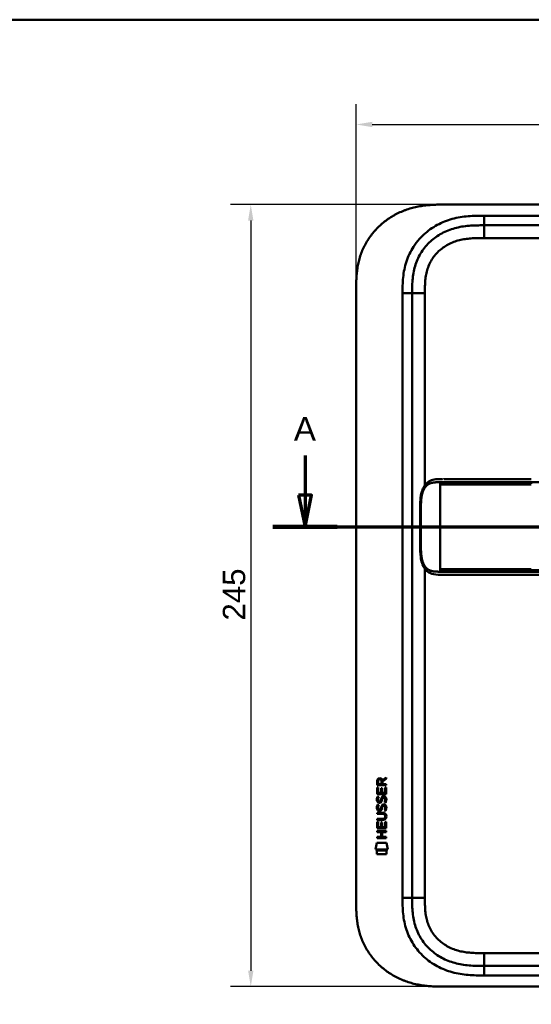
# Model space of a CAD drawing. Header units: millimetres. Extents: x 20 to 833, y 20 to 574.
# Tile 7 of 9: x 427 to 587, y 266 to 574. Entities that reach past the tile are written whole.
import ezdxf

# ---------------------------------------------------------------- set-up
doc = ezdxf.new("R2010")
doc.units = ezdxf.units.MM
doc.header["$LTSCALE"] = 2
for name, color, linetype, lineweight in [('Bemaßungen(DIN)', 7, 'Continuous', 25), ('Schnittansichtslinien(DIN)', 7, 'Continuous', 70), ('Sichtbare Kanten(DIN)', 7, 'Continuous', 50), ('Sichtbare tangentiale Kanten(DIN)', 7, 'Continuous', 50), ('Skizziergeometrie(DIN)', 7, 'Continuous', 50)]:
    doc.layers.add(name, color=color, linetype=linetype, lineweight=lineweight)
doc.styles.add('Aktuell-DINGroßer Text', font='arial.ttf')
doc.styles.add('STANDARD-DIN~0', font='arial.ttf')
doc.dimstyles.new('CAD-LAN', dxfattribs={"dimscale": 2, "dimtxt": 3.5, "dimasz": 2.5, "dimexe": 3.175, "dimexo": 0, "dimgap": 0.8, "dimtad": 1, "dimrnd": 1e-08, "dimtxsty": 'STANDARD-DIN~0', "dimcen": 0.09, "dimdle": 10, "dimclrd": 250, "dimclre": 250, "dimclrt": 250, "dimadec": 0, "dimazin": 2, "dimtfac": 1, "dimtmove": 0, "dimatfit": 3, "dimfxl": 1, "dimtolj": 1, "dimtzin": 0, "dimlwd": 25, "dimlwe": 25, "dimarcsym": 0})

# ---------------------------------------------------------------- blocks, each defined once
blk = doc.blocks.new('Ränder Standardrahmen')
at = {"layer": 'Skizziergeometrie(DIN)', "flags": 128}
blk.add_lwpolyline([(10, 10), (10, 287), (410, 287), (410, 10), (10, 10)], dxfattribs=at)
blk = doc.blocks.new('*D22')
at = {"layer": 'Bemaßungen(DIN)', "color": 250, "linetype": 'Continuous', "lineweight": 25, "true_color": 0x3f3f3f, "transparency": 16777216}
for p, q in [((559.07, 516.08), (492.68, 516.08)), ((499.03, 511.08), (499.03, 276.08)), ((559.07, 271.08), (492.68, 271.08))]:
    blk.add_line(p, q, dxfattribs=at)
at = {"layer": 'Bemaßungen(DIN)', "color": 250, "linetype": 'Continuous', "true_color": 0x3f3f3f, "transparency": 16777216}
for points in [[(498.2, 511.08), (499.87, 511.08), (499.03, 516.08)], [(498.2, 276.08), (499.87, 276.08), (499.03, 271.08)]]:
    blk.add_solid(points, dxfattribs=at)
at = {"layer": 'Defpoints', "color": 0, "linetype": 'Continuous', "transparency": 16777216}
for p in [(559.07, 516.08), (499.03, 271.08), (559.07, 271.08)]:
    blk.add_point(p, dxfattribs=at)
at = {"layer": 'Bemaßungen(DIN)', "color": 250, "linetype": 'Continuous', "lineweight": 25, "true_color": 0x3f3f3f, "transparency": 16777216, "insert": (490.29, 385.76), "char_height": 7, "attachment_point": 1, "rotation": 90, "style": 'STANDARD-DIN~0'}
blk.add_mtext('\\A1;245', dxfattribs=at)
blk = doc.blocks.new('*D23')
at = {"layer": 'Bemaßungen(DIN)', "color": 250, "linetype": 'Continuous', "lineweight": 25, "true_color": 0x3f3f3f, "transparency": 16777216}
for p, q in [((532.03, 489.3), (532.03, 547.52)), ((746.03, 489.3), (746.03, 547.52)), ((537.03, 541.17), (741.03, 541.17))]:
    blk.add_line(p, q, dxfattribs=at)
at = {"layer": 'Bemaßungen(DIN)', "color": 250, "linetype": 'Continuous', "true_color": 0x3f3f3f, "transparency": 16777216}
for points in [[(537.03, 542.01), (537.03, 540.34), (532.03, 541.17)], [(741.03, 542.01), (741.03, 540.34), (746.03, 541.17)]]:
    blk.add_solid(points, dxfattribs=at)
at = {"layer": 'Defpoints', "color": 0, "linetype": 'Continuous', "transparency": 16777216}
for p in [(746.03, 541.17), (532.03, 489.3), (746.03, 489.3)]:
    blk.add_point(p, dxfattribs=at)
at = {"layer": 'Bemaßungen(DIN)', "color": 250, "linetype": 'Continuous', "lineweight": 25, "true_color": 0x3f3f3f, "transparency": 16777216, "insert": (631.25, 549.8), "char_height": 7, "attachment_point": 1, "style": 'STANDARD-DIN~0'}
blk.add_mtext('\\A1;214', dxfattribs=at)
blk = doc.blocks.new('2DTransSchnitt0')
at = {"layer": 'Schnittansichtslinien(DIN)', "linetype": 'Continuous'}
for p, q in [((258.01, 218.74), (258.01, 212.54)), ((383.28, 218.74), (383.28, 212.54)), ((257.01, 212.54), (258.01, 207.54)), ((259.01, 212.54), (257.01, 212.54)), ((258.01, 212.54), (258.01, 207.54)), ((258.01, 207.54), (259.01, 212.54)), ((382.28, 212.54), (383.28, 207.54)), ((384.28, 212.54), (382.28, 212.54)), ((383.28, 212.54), (383.28, 207.54)), ((383.28, 207.54), (384.28, 212.54)), ((252.98, 207.54), (388.31, 207.54))]:
    blk.add_line(p, q, dxfattribs=at)
at = {"layer": 'Schnittansichtslinien(DIN)', "linetype": 'Continuous', "lineweight": 140}
for p, q in [((252.98, 207.54), (263.04, 207.54)), ((378.25, 207.54), (388.31, 207.54))]:
    blk.add_line(p, q, dxfattribs=at)
at = {"layer": 'Schnittansichtslinien(DIN)', "linetype": 'Continuous', "flags": 128}
for points in [[(257.01, 212.54), (258.01, 207.54), (259.01, 212.54), (257.01, 212.54)], [(382.28, 212.54), (383.28, 207.54), (384.28, 212.54), (382.28, 212.54)]]:
    blk.add_lwpolyline(points, dxfattribs=at)
at = {"layer": 'Schnittansichtslinien(DIN)'}
for points in [[(257.01, 212.54), (258.01, 207.54), (259.01, 212.54), (257.01, 212.54)], [(382.28, 212.54), (383.28, 207.54), (384.28, 212.54), (382.28, 212.54)]]:
    blk.add_solid(points, dxfattribs=at)
at = {"layer": 'Schnittansichtslinien(DIN)', "char_height": 3.73, "attachment_point": 7, "style": 'Aktuell-DINGroßer Text'}
for insert in [(256.25, 221.04), (381.53, 221.04)]:
    blk.add_mtext('A', dxfattribs=dict(at, insert=insert))

msp = doc.modelspace()

# ---------------------------------------------------------------- linework, layer by layer
at = {"layer": 'Sichtbare Kanten(DIN)'}
for p, q in [((717.993, 516.082), (559.07, 516.082)), ((716.993, 509.582), (572.07, 509.582)), ((532.031, 297.867), (532.031, 489.298)), ((549.531, 488.298), (549.531, 298.867)), ((559.407, 430.086), (559.407, 430.086)), ((586.817, 400.086), (713.668, 400.086)), ((540.231, 335.785), (541.426, 336.575)), ((541.426, 336.575), (541.426, 336.141)), ((538.563, 331.426), (538.565, 333.43)), ((538.565, 333.43), (538.913, 333.43)), ((538.566, 334.156), (538.568, 335.469)), ((541.424, 334.154), (538.566, 334.156)), ((538.913, 333.43), (538.912, 331.802)), ((538.916, 335.425), (538.915, 334.537)), ((538.915, 334.537), (539.933, 334.536)), ((539.807, 331.802), (539.808, 333.249)), ((539.808, 333.249), (540.156, 333.248)), ((539.933, 334.536), (539.934, 335.425)), ((540.156, 333.248), (540.155, 331.801)), ((541.426, 336.141), (540.283, 335.386)), ((540.283, 335.386), (540.283, 334.536)), ((540.283, 334.536), (541.424, 334.535)), ((541.074, 331.801), (541.075, 333.448)), ((541.075, 333.448), (541.424, 333.447)), ((541.424, 333.447), (541.422, 331.423)), ((541.424, 334.535), (541.424, 334.154)), ((541.422, 331.423), (538.563, 331.426)), ((538.735, 330.652), (539.074, 330.551)), ((538.912, 331.802), (539.807, 331.802)), ((540.155, 331.801), (541.074, 331.801)), ((540.664, 330.349), (540.652, 330.349)), ((538.733, 328.105), (539.072, 328.005)), ((538.932, 329.32), (538.939, 329.303)), ((539.615, 329.222), (539.626, 329.239)), ((540.662, 327.802), (540.65, 327.802)), ((538.558, 325.198), (538.559, 325.575)), ((540.228, 325.197), (538.558, 325.198)), ((538.559, 325.575), (540.204, 325.574)), ((538.93, 326.774), (538.937, 326.756)), ((539.613, 326.676), (539.624, 326.693)), ((541.108, 324.412), (541.108, 324.421)), ((538.555, 320.688), (538.556, 322.692)), ((538.556, 322.692), (538.905, 322.692)), ((538.557, 323.263), (538.557, 323.64)), ((538.557, 323.64), (540.227, 323.639)), ((540.203, 323.262), (538.557, 323.263)), ((538.905, 322.692), (538.904, 321.065)), ((538.904, 321.065), (539.798, 321.064)), ((539.798, 321.064), (539.799, 322.511)), ((539.799, 322.511), (540.148, 322.511)), ((540.148, 322.511), (540.147, 321.064)), ((540.147, 321.064), (541.065, 321.063)), ((541.065, 321.063), (541.067, 322.71)), ((541.067, 322.71), (541.415, 322.71)), ((541.415, 322.71), (541.413, 320.686)), ((538.551, 317.583), (538.551, 317.96)), ((538.551, 317.96), (539.794, 317.959)), ((538.553, 319.895), (541.411, 319.892)), ((538.553, 319.517), (538.553, 319.895)), ((539.796, 319.516), (538.553, 319.517)), ((541.413, 320.686), (538.555, 320.688)), ((539.794, 317.959), (539.796, 319.516)), ((540.152, 319.516), (540.151, 317.959)), ((540.151, 317.959), (541.41, 317.958)), ((541.411, 319.515), (540.152, 319.516)), ((541.41, 317.958), (541.41, 317.58)), ((541.411, 319.892), (541.411, 319.515)), ((538.02, 314.006), (538.479, 316.138)), ((538.479, 316.138), (541.485, 316.136)), ((541.41, 317.58), (538.551, 317.583)), ((541.485, 316.136), (541.935, 314.003)), ((541.935, 314.003), (538.02, 314.006)), ((538.478, 312.578), (538.479, 313.72)), ((541.475, 312.575), (538.478, 312.578)), ((538.479, 313.72), (541.476, 313.717)), ((541.476, 313.717), (541.475, 312.575)), ((572.07, 277.582), (716.993, 277.582)), ((559.07, 271.082), (717.993, 271.082))]:
    msp.add_line(p, q, dxfattribs=at)
for centre, major_axis, ratio, start_param, end_param in [((538.702, 334.572), (1.242, 1.64), 0.5994938, 5.878165, 6.7089725), ((540.095, 334.653), (-0.976, 1.274), 0.5180415, 5.9043613, 6.8771057), ((540.004, 328.662), (0.839, 1.642), 0.4591024, 5.9761877, 6.4975755), ((540.198, 332.431), (1.103, 3.296), 0.2312948, 2.8124619, 2.8734213), ((539.677, 330.114), (0.574, 1.004), 0.5438409, 2.7534304, 3.2137241), ((539.557, 329.247), (0.098, 0.139), 0.3641716, 4.4844927, 4.7925708), ((540.003, 326.117), (0.838, 1.64), 0.4594521, 5.9760112, 6.497704), ((540.281, 330.131), (1.192, 3.54), 0.2215161, 2.8263053, 2.8854462), ((539.683, 327.576), (0.583, 1.012), 0.541605, 2.7569093, 3.2147406), ((539.555, 326.7), (0.098, 0.139), 0.3641716, 4.4844927, 4.7925708), ((536.387, 327.944), (4.808, -4.323), 0.3742014, 5.888113, 6.6064523), ((536.383, 320.9), (4.814, 4.313), 0.3742661, 5.9599282, 6.6783921), ((517.675, 344.249), (23.266, -20.361), 0.1371339, 6.127502, 6.402435)]:
    msp.add_ellipse(centre, major_axis=major_axis, ratio=ratio, start_param=start_param, end_param=end_param, dxfattribs=at)
for points, degree, knots in [([(559.07, 516.082), (558.485, 516.08), (557.306, 516.067), (555.817, 516.003), (554.319, 515.888), (553.116, 515.75), (551.612, 515.508), (550.411, 515.256), (548.922, 514.861), (547.742, 514.48), (546.291, 513.919), (545.153, 513.403), (543.768, 512.674), (542.694, 512.026), (541.402, 511.137), (540.412, 510.364), (539.238, 509.328), (538.353, 508.445), (537.321, 507.28), (536.557, 506.304), (535.685, 505.034), (535.056, 503.982), (534.358, 502.632), (533.87, 501.527), (533.35, 500.122), (533.004, 498.983), (532.655, 497.549), (532.441, 496.397), (532.246, 494.958), (532.142, 493.81), (532.065, 492.383), (532.032, 490.969), (532.031, 489.852), (532.031, 489.298)], 3, [0.00000689, 0.00000689, 0.00000689, 0.00000689, 0.0407043, 0.08140172, 0.10175042, 0.14244784, 0.16279654, 0.20349396, 0.22384266, 0.26454008, 0.28488878, 0.3255862, 0.3459349, 0.38663232, 0.40698102, 0.44767844, 0.46802714, 0.50872456, 0.52907326, 0.56977068, 0.59011938, 0.6308168, 0.6511655, 0.69186291, 0.71221162, 0.75290903, 0.77325774, 0.81395515, 0.83430386, 0.87500127, 0.89534998, 0.93604739, 0.97674481, 0.97674481, 0.97674481, 0.97674481]), ([(572.07, 509.582), (571.264, 509.582), (569.668, 509.581), (567.331, 509.474), (565.066, 509.197), (562.148, 508.56), (558.714, 507.198), (555.13, 504.655), (552.3, 501.312), (550.741, 498.034), (549.993, 495.205), (549.664, 492.988), (549.533, 490.682), (549.531, 489.098), (549.531, 488.298)], 3, [59.6158828, 59.6158828, 59.6158828, 59.6158828, 59.8593849, 60.1028861, 60.3463874, 60.5898887, 61.0768912, 61.5638938, 62.0508963, 62.5378989, 62.7814001, 63.0249014, 63.2684027, 63.5119054, 63.5119054, 63.5119054, 63.5119054]), ([(559.024, 400.086), (559.024, 400.086), (559.024, 400.086), (559.024, 400.086), (559.024, 400.086), (559.023, 400.086), (559.023, 400.086), (559.023, 400.086), (559.023, 400.086), (559.022, 400.086), (559.022, 400.086), (559.021, 400.086), (559.02, 400.086), (559.018, 400.086), (559.016, 400.086), (559.01, 400.086), (559.006, 400.086), (558.99, 400.086), (558.979, 400.086), (558.932, 400.086), (558.898, 400.086), (558.761, 400.086), (558.658, 400.086), (558.246, 400.088), (557.939, 400.093), (556.722, 400.153), (555.831, 400.295), (554.636, 400.896), (554.248, 401.179), (553.469, 401.999), (553.096, 402.603), (552.585, 403.883), (552.412, 404.543), (552.17, 405.935), (552.102, 406.679), (552.015, 408.459), (552.023, 409.506), (552.023, 413.201), (552.023, 415.853), (552.023, 420.439), (551.958, 422.419), (552.301, 425.121), (552.474, 425.931), (552.966, 427.292), (553.279, 427.874), (553.987, 428.761), (554.378, 429.097), (555.289, 429.636), (555.828, 429.817), (557.133, 430.067), (557.928, 430.084), (558.776, 430.086), (558.825, 430.086), (558.898, 430.086), (558.922, 430.086), (558.959, 430.086), (558.971, 430.086), (558.99, 430.086), (558.996, 430.086), (559.006, 430.086), (559.009, 430.086), (559.014, 430.086), (559.016, 430.086), (559.019, 430.086), (559.02, 430.086), (559.021, 430.086), (559.022, 430.086), (559.023, 430.086), (559.023, 430.086), (559.023, 430.086), (559.024, 430.086), (559.024, 430.086), (559.024, 430.086), (559.024, 430.086), (559.024, 430.086), (559.024, 430.086)], 3, [0, 0, 0, 0, 0.0000252, 0.0000252, 0.0000657, 0.0000657, 0.0001082, 0.0001082, 0.0001738, 0.0001738, 0.0002867, 0.0002867, 0.0005136, 0.0005136, 0.0010499, 0.0010499, 0.0026039, 0.0026039, 0.0072616, 0.0072616, 0.0212292, 0.0212292, 0.0631285, 0.0631285, 0.1888417, 0.1888417, 0.5689951, 0.5689951, 0.7719774, 0.7719774, 1.0315425, 1.0315425, 1.2481307, 1.2481307, 1.4719729, 1.4719729, 1.7848025, 1.7848025, 2.5805266, 2.5805266, 3.160554, 3.160554, 3.4157877, 3.4157877, 3.6519695, 3.6519695, 3.8657989, 3.8657989, 4.1108827, 4.1108827, 4.4368692, 4.4368692, 4.4566519, 4.4566519, 4.4665438, 4.4665438, 4.471493, 4.471493, 4.4739733, 4.4739733, 4.4752207, 4.4752207, 4.4758524, 4.4758524, 4.4761765, 4.4761765, 4.4763467, 4.4763467, 4.476439, 4.476439, 4.4764904, 4.4764904, 4.4765188, 4.4765188, 4.4765488, 4.4765488, 4.4765488, 4.4765488]), ([(559.407, 430.086), (559.407, 430.086), (559.407, 430.086), (559.407, 430.086), (559.407, 430.086), (559.407, 430.086), (559.407, 430.086), (559.408, 430.086), (559.408, 430.086), (559.41, 430.086), (559.411, 430.086), (559.417, 430.086), (559.422, 430.086), (559.44, 430.086), (559.454, 430.086), (559.512, 430.086), (559.556, 430.086), (559.736, 430.086), (559.876, 430.086), (560.072, 430.086), (560.125, 430.086), (560.183, 430.086), (560.184, 430.086), (560.186, 430.086), (560.187, 430.086), (560.189, 430.086), (560.189, 430.086), (560.189, 430.086), (560.189, 430.086), (560.189, 430.086), (560.189, 430.086), (560.189, 430.086)], 3, [0.00004605, 0.00004605, 0.00004605, 0.00004605, 0.00007374, 0.00007374, 0.00011546, 0.00011546, 0.00021806, 0.00021806, 0.00046152, 0.00046152, 0.00119141, 0.00119141, 0.00337949, 0.00337949, 0.00994164, 0.00994164, 0.02962738, 0.02962738, 0.08869945, 0.08869945, 0.11084283, 0.11084283, 0.1113618, 0.1113618, 0.11175127, 0.11175127, 0.11179812, 0.11179812, 0.11181175, 0.11181175, 0.11182181, 0.11182181, 0.11182181, 0.11182181]), ([(560.189, 430.086), (560.575, 430.086), (560.942, 430.086), (561.746, 430.086), (562.165, 430.086), (563.43, 430.086), (564.319, 430.086), (567.192, 430.086), (569.272, 430.086), (574.419, 430.086), (577.528, 430.086), (582.69, 430.086), (584.753, 430.086), (586.817, 430.086)], 3, [0, 0, 0, 0, 0.1534173, 0.1534173, 0.3047718, 0.3047718, 0.5966116, 0.5966116, 1.2249955, 1.2249955, 2.1545342, 2.1545342, 2.7736042, 2.7736042, 2.7736042, 2.7736042]), ([(559.042, 400.086), (559.042, 400.086), (559.163, 400.086), (559.407, 400.086), (559.727, 400.086), (560.054, 400.086), (560.391, 400.086), (560.604, 400.086), (560.686, 400.086)], 5, [25.64076517, 25.64076517, 25.64076517, 25.64076517, 25.64076517, 25.64076517, 25.64100059, 25.73520442, 25.82940824, 25.88784541, 25.88784541, 25.88784541, 25.88784541, 25.88784541, 25.88784541]), ([(586.813, 400.086), (582.879, 400.086), (578.938, 400.086), (572.778, 400.086), (570.538, 400.086), (566.858, 400.086), (565.376, 400.086), (563.193, 400.086), (562.424, 400.086), (561.472, 400.086), (561.24, 400.086), (560.941, 400.086), (560.867, 400.086), (560.77, 400.086), (560.745, 400.086), (560.713, 400.086), (560.705, 400.086), (560.695, 400.086), (560.692, 400.086), (560.689, 400.086), (560.688, 400.086), (560.687, 400.086), (560.686, 400.086), (560.686, 400.086), (560.686, 400.086), (560.686, 400.086), (560.686, 400.086), (560.686, 400.086)], 3, [0, 0, 0, 0, 1.1803051, 1.1803051, 1.8522102, 1.8522102, 2.3111703, 2.3111703, 2.5747937, 2.5747937, 2.6623324, 2.6623324, 2.6914953, 2.6914953, 2.7012157, 2.7012157, 2.7044558, 2.7044558, 2.705536, 2.705536, 2.7058961, 2.7058961, 2.7060162, 2.7060162, 2.7060562, 2.7060562, 2.7060873, 2.7060873, 2.7060873, 2.7060873]), ([(541.108, 324.421), (541.108, 324.468), (541.106, 324.515), (541.089, 324.65), (541.067, 324.738), (540.993, 324.889), (540.946, 324.95), (540.826, 325.056), (540.755, 325.096), (540.538, 325.179), (540.379, 325.197), (540.228, 325.197)], 3, [0, 0, 0, 0, 0.01400423, 0.01400423, 0.0408947, 0.0408947, 0.06439039, 0.06439039, 0.08887549, 0.08887549, 0.13413559, 0.13413559, 0.13413559, 0.13413559]), ([(532.031, 297.867), (532.031, 297.312), (532.032, 296.196), (532.065, 294.781), (532.142, 293.355), (532.246, 292.207), (532.441, 290.767), (532.655, 289.615), (533.004, 288.182), (533.35, 287.043), (533.87, 285.638), (534.358, 284.533), (535.056, 283.182), (535.685, 282.131), (536.557, 280.861), (537.321, 279.884), (538.353, 278.72), (539.238, 277.837), (540.412, 276.8), (541.402, 276.028), (542.694, 275.139), (543.768, 274.49), (545.153, 273.762), (546.291, 273.246), (547.742, 272.685), (548.922, 272.304), (550.411, 271.909), (551.612, 271.657), (553.116, 271.415), (554.319, 271.276), (555.817, 271.162), (557.306, 271.098), (558.485, 271.085), (559.07, 271.082)], 3, [0.02325842, 0.02325842, 0.02325842, 0.02325842, 0.06395557, 0.10465272, 0.12500129, 0.16569844, 0.18604701, 0.22674416, 0.24709273, 0.28778988, 0.30813845, 0.3488356, 0.36918417, 0.40988132, 0.43022989, 0.47092704, 0.49127561, 0.53197276, 0.55232133, 0.59301848, 0.61336705, 0.6540642, 0.67441277, 0.71510992, 0.73545849, 0.77615564, 0.79650421, 0.83720136, 0.85754993, 0.89824708, 0.91859565, 0.9592928, 0.99998994, 0.99998994, 0.99998994, 0.99998994]), ([(549.531, 298.867), (549.531, 298.067), (549.533, 296.483), (549.664, 294.177), (549.993, 291.959), (550.741, 289.131), (552.3, 285.852), (555.13, 282.51), (558.714, 279.967), (562.148, 278.605), (565.066, 277.967), (567.331, 277.691), (569.668, 277.584), (571.264, 277.582), (572.07, 277.582)], 3, [0, 0, 0, 0, 0.2435013, 0.4870027, 0.730504, 0.9740054, 1.4610081, 1.9480107, 2.4350134, 2.9220161, 3.1655175, 3.4090188, 3.6525201, 3.8960223, 3.8960223, 3.8960223, 3.8960223])]:
    msp.add_open_spline(points, degree=degree, knots=knots, dxfattribs=at)
for points in [[(559.042, 430.086), (559.036, 430.086), (559.03, 430.086), (559.024, 430.086)], [(559.024, 400.086), (559.03, 400.086), (559.036, 400.086), (559.042, 400.086)], [(538.568, 335.469), (538.582, 335.911), (538.814, 336.373), (539.427, 336.372)], [(539.934, 335.425), (539.934, 335.698), (539.847, 336.023), (539.432, 336.023)], [(538.534, 329.976), (538.552, 330.115), (538.593, 330.322), (538.664, 330.495)], [(538.664, 330.495), (538.684, 330.544), (538.735, 330.652), (538.735, 330.652)], [(538.919, 330.087), (538.855, 329.834), (538.849, 329.61), (538.907, 329.394)], [(539.074, 330.551), (539.074, 330.551), (538.954, 330.225), (538.919, 330.087)], [(539.807, 329.758), (539.891, 330.125), (539.993, 330.337), (540.134, 330.504)], [(540.134, 330.504), (540.227, 330.615), (540.357, 330.687), (540.537, 330.711)], [(540.381, 330.231), (540.31, 330.142), (540.25, 330.004), (540.195, 329.806)], [(540.652, 330.349), (540.53, 330.349), (540.455, 330.316), (540.381, 330.231)], [(540.537, 330.711), (540.824, 330.749), (541.107, 330.649), (541.301, 330.332)], [(541.07, 329.305), (541.139, 329.638), (541.138, 329.914), (541.032, 330.111)], [(541.301, 330.332), (541.411, 330.152), (541.465, 329.933), (541.464, 329.663)], [(538.61, 326.627), (538.519, 326.867), (538.49, 327.101), (538.532, 327.429)], [(538.612, 329.173), (538.521, 329.414), (538.492, 329.647), (538.534, 329.976)], [(538.532, 327.429), (538.55, 327.568), (538.591, 327.775), (538.662, 327.948)], [(539.171, 328.713), (538.948, 328.746), (538.718, 328.891), (538.612, 329.173)], [(538.662, 327.948), (538.682, 327.998), (538.733, 328.105), (538.733, 328.105)], [(538.917, 327.54), (538.853, 327.288), (538.847, 327.064), (538.905, 326.848)], [(539.072, 328.005), (539.072, 328.005), (538.952, 327.678), (538.917, 327.54)], [(539.144, 329.09), (539.291, 329.03), (539.479, 329.066), (539.584, 329.181)], [(539.326, 328.7), (539.225, 328.701), (539.204, 328.708), (539.171, 328.713)], [(539.953, 329.064), (539.838, 328.855), (539.643, 328.696), (539.326, 328.7)], [(539.624, 326.693), (539.693, 326.802), (539.75, 326.966), (539.805, 327.211)], [(539.626, 329.239), (539.695, 329.349), (539.752, 329.512), (539.807, 329.758)], [(539.805, 327.211), (539.889, 327.579), (539.991, 327.79), (540.132, 327.958)], [(540.144, 327.061), (540.09, 326.821), (540.027, 326.656), (539.951, 326.518)], [(540.146, 329.607), (540.092, 329.367), (540.029, 329.202), (539.953, 329.064)], [(540.132, 327.958), (540.225, 328.068), (540.355, 328.14), (540.535, 328.164)], [(540.193, 327.259), (540.185, 327.229), (540.145, 327.063), (540.144, 327.061)], [(540.195, 329.806), (540.187, 329.776), (540.147, 329.61), (540.146, 329.607)], [(540.379, 327.684), (540.308, 327.596), (540.248, 327.457), (540.193, 327.259)], [(540.65, 327.802), (540.528, 327.802), (540.453, 327.769), (540.379, 327.684)], [(540.535, 328.164), (540.822, 328.203), (541.105, 328.102), (541.299, 327.786)], [(540.856, 328.766), (540.856, 328.766), (541.011, 329.02), (541.07, 329.305)], [(541.224, 328.679), (541.204, 328.684), (540.856, 328.766), (540.856, 328.766)], [(541.068, 326.758), (541.136, 327.091), (541.136, 327.367), (541.03, 327.565)], [(541.449, 329.398), (541.419, 329.066), (541.261, 328.737), (541.224, 328.679)], [(541.299, 327.786), (541.409, 327.605), (541.463, 327.386), (541.462, 327.117)], [(541.462, 327.117), (541.462, 327.032), (541.456, 326.946), (541.447, 326.851)], [(541.464, 329.663), (541.464, 329.578), (541.458, 329.493), (541.449, 329.398)], [(539.169, 326.166), (538.945, 326.199), (538.716, 326.344), (538.61, 326.627)], [(539.142, 326.544), (539.288, 326.484), (539.477, 326.519), (539.582, 326.634)], [(539.324, 326.153), (539.223, 326.155), (539.202, 326.161), (539.169, 326.166)], [(539.951, 326.518), (539.836, 326.308), (539.641, 326.149), (539.324, 326.153)], [(540.854, 326.219), (540.854, 326.219), (541.009, 326.473), (541.068, 326.758)], [(541.222, 326.133), (541.202, 326.137), (540.854, 326.219), (540.854, 326.219)], [(541.447, 326.851), (541.417, 326.52), (541.259, 326.19), (541.222, 326.133)]]:
    msp.add_open_spline(points, degree=3, dxfattribs=at)
at = {"layer": 'Sichtbare tangentiale Kanten(DIN)'}
for p, q in [((572.07, 512.582), (716.993, 512.582)), ((572.07, 509.582), (572.07, 512.582)), ((572.07, 505.582), (572.07, 509.582)), ((716.993, 505.582), (572.07, 505.582)), ((546.531, 298.867), (546.531, 488.298)), ((549.531, 488.298), (546.531, 488.298)), ((553.531, 488.298), (549.531, 488.298)), ((553.531, 488.298), (553.531, 428.184)), ((558.305, 428.636), (558.305, 429.096)), ((586.817, 429.096), (586.817, 428.638)), ((558.305, 428.636), (558.305, 428.336)), ((558.305, 428.336), (558.305, 401.835)), ((553.531, 401.988), (553.531, 298.867)), ((558.305, 401.835), (558.305, 401.535)), ((558.305, 401.076), (558.305, 401.535)), ((586.817, 401.533), (586.817, 401.076)), ((546.531, 298.867), (549.531, 298.867)), ((553.531, 298.867), (549.531, 298.867)), ((572.07, 281.582), (716.993, 281.582)), ((572.07, 281.582), (572.07, 277.582)), ((572.07, 277.582), (572.07, 274.582)), ((716.993, 274.582), (572.07, 274.582))]:
    msp.add_line(p, q, dxfattribs=at)
for points, degree, knots in [([(551.844, 505.332), (552.282, 505.821), (553.943, 507.501), (557.276, 509.864), (561.255, 511.438), (564.571, 512.161), (567.094, 512.468), (569.617, 512.581), (571.264, 512.582), (572.07, 512.582)], 3, [61.3761038, 61.3761038, 61.3761038, 61.3761038, 61.5638941, 62.0508967, 62.5378992, 62.7814005, 63.0249017, 63.268403, 63.5119057, 63.5119057, 63.5119057, 63.5119057]), ([(546.531, 488.298), (546.531, 489.098), (546.532, 490.745), (546.673, 493.278), (547.047, 495.802), (547.914, 499.091), (549.468, 502.363), (551.145, 504.553), (551.844, 505.332)], 3, [59.6158822, 59.6158822, 59.6158822, 59.6158822, 59.8593852, 60.1028865, 60.3463878, 60.589889, 61.0768916, 61.3761038, 61.3761038, 61.3761038, 61.3761038]), ([(572.07, 505.582), (571.906, 505.582), (571.743, 505.582), (571.579, 505.582), (571.136, 505.582), (570.694, 505.58), (570.251, 505.574), (570.099, 505.571), (569.947, 505.569), (569.794, 505.565), (569.718, 505.563), (569.642, 505.561), (569.566, 505.559), (569.49, 505.557), (569.413, 505.555), (569.334, 505.552), (569.024, 505.542), (568.73, 505.53), (568.424, 505.512), (568.417, 505.512), (568.409, 505.511), (568.402, 505.511), (567.785, 505.475), (567.197, 505.423), (566.604, 505.347), (566.594, 505.346), (566.585, 505.345), (566.576, 505.343), (565.976, 505.266), (565.383, 505.165), (564.794, 505.034), (564.788, 505.033), (564.783, 505.031), (564.778, 505.03), (564.179, 504.896), (563.582, 504.73), (563.003, 504.532), (562.999, 504.531), (562.996, 504.529), (562.992, 504.528), (562.406, 504.327), (561.825, 504.088), (561.266, 503.816), (560.707, 503.543), (560.162, 503.233), (559.642, 502.888), (559.122, 502.544), (558.624, 502.163), (558.157, 501.751), (557.687, 501.337), (557.242, 500.885), (556.836, 500.409), (556.432, 499.934), (556.059, 499.426), (555.727, 498.898), (555.398, 498.373), (555.105, 497.819), (554.856, 497.255), (554.609, 496.696), (554.399, 496.113), (554.23, 495.524), (554.228, 495.52), (554.227, 495.516), (554.226, 495.512), (554.06, 494.934), (553.931, 494.347), (553.833, 493.753), (553.832, 493.744), (553.83, 493.735), (553.829, 493.726), (553.732, 493.137), (553.666, 492.548), (553.621, 491.931), (553.62, 491.924), (553.619, 491.916), (553.619, 491.909), (553.597, 491.604), (553.581, 491.31), (553.568, 491.008), (553.556, 490.698), (553.547, 490.39), (553.542, 490.082), (553.531, 489.485), (553.531, 488.891), (553.531, 488.298)], 3, [0, 0, 0, 0, 0.0490861, 0.0490861, 0.0490861, 0.1818558, 0.1818558, 0.1818558, 0.2275663, 0.2275663, 0.2275663, 0.2504221, 0.2504221, 0.2504221, 0.2732779, 0.2732779, 0.2732779, 0.3625385, 0.3625385, 0.3625385, 0.364701, 0.364701, 0.364701, 0.5447622, 0.5447622, 0.5447622, 0.5475767, 0.5475767, 0.5475767, 0.7297298, 0.7297298, 0.7297298, 0.7313799, 0.7313799, 0.7313799, 0.9165087, 0.9165087, 0.9165087, 0.9175934, 0.9175934, 0.9175934, 1.1050048, 1.1050048, 1.1050048, 1.2924795, 1.2924795, 1.2924795, 1.479975, 1.479975, 1.479975, 1.6686942, 1.6686942, 1.6686942, 1.8566744, 1.8566744, 1.8566744, 2.0435423, 2.0435423, 2.0435423, 2.2286346, 2.2286346, 2.2286346, 2.2299611, 2.2299611, 2.2299611, 2.4117644, 2.4117644, 2.4117644, 2.4144823, 2.4144823, 2.4144823, 2.594841, 2.594841, 2.594841, 2.5970368, 2.5970368, 2.5970368, 2.6862842, 2.6862842, 2.6862842, 2.7781364, 2.7781364, 2.7781364, 2.9561211, 2.9561211, 2.9561211, 2.9561211]), ([(558.305, 401.076), (558.233, 401.076), (558.09, 401.076), (557.806, 401.076), (557.387, 401.079), (556.842, 401.098), (556.249, 401.152), (555.618, 401.275), (555.022, 401.479), (554.469, 401.781), (553.967, 402.194), (553.519, 402.726), (553.057, 403.518), (552.647, 404.646), (552.404, 405.955), (552.296, 407.34), (552.269, 408.707), (552.269, 409.812), (552.27, 410.745), (552.269, 411.705), (552.27, 412.71), (552.269, 413.831), (552.27, 415.085), (552.269, 416.34), (552.27, 417.461), (552.269, 418.465), (552.27, 419.426), (552.269, 420.359), (552.269, 421.464), (552.296, 422.832), (552.404, 424.217), (552.647, 425.525), (553.057, 426.654), (553.52, 427.446), (553.967, 427.978), (554.47, 428.39), (555.023, 428.693), (555.618, 428.896), (556.25, 429.019), (556.843, 429.073), (557.387, 429.092), (557.806, 429.095), (558.09, 429.096), (558.233, 429.096), (558.305, 429.096)], 5, [0, 0, 0, 0, 0, 0, 0.0545062, 0.1094177, 0.2192406, 0.3290635, 0.4388864, 0.5487092, 0.6585321, 0.768355, 0.8781779, 0.9880008, 1.0978237, 1.3174695, 1.5371153, 1.6469382, 1.7567611, 1.8192574, 1.8817537, 2.0067464, 2.131739, 2.2567317, 2.3817243, 2.506717, 2.6317096, 2.6942059, 2.7567023, 2.8665381, 2.9763739, 3.1960455, 3.4157171, 3.5255529, 3.6353887, 3.7452245, 3.8550603, 3.9648961, 4.0747319, 4.1845678, 4.2944036, 4.4042394, 4.4591573, 4.5135093, 4.5135093, 4.5135093, 4.5135093, 4.5135093, 4.5135093]), ([(558.305, 429.096), (558.513, 429.096), (558.724, 429.096), (558.94, 429.096), (559.155, 429.096), (559.376, 429.096), (559.604, 429.096), (560.059, 429.096), (560.541, 429.096), (561.05, 429.096), (561.559, 429.096), (562.094, 429.096), (562.65, 429.096), (563.205, 429.096), (563.78, 429.096), (564.368, 429.096), (564.955, 429.096), (565.554, 429.096), (566.161, 429.096), (566.767, 429.096), (567.382, 429.096), (568.001, 429.096), (568.62, 429.096), (569.245, 429.096), (569.872, 429.096), (570.499, 429.096), (571.129, 429.096), (571.758, 429.096), (572.387, 429.096), (573.017, 429.096), (573.645, 429.096), (574.273, 429.096), (574.901, 429.096), (575.527, 429.096), (576.154, 429.096), (576.781, 429.096), (577.407, 429.096), (578.033, 429.096), (578.658, 429.096), (579.284, 429.096), (579.909, 429.096), (580.535, 429.096), (581.161, 429.096), (581.786, 429.096), (582.412, 429.096), (583.039, 429.096), (583.665, 429.096), (584.292, 429.096), (584.919, 429.096), (585.551, 429.096), (586.184, 429.096), (586.817, 429.096)], 3, [0.0000008, 0.0000008, 0.0000008, 0.0000008, 0.0947641, 0.0947641, 0.0947641, 0.1889624, 0.1889624, 0.1889624, 0.3773589, 0.3773589, 0.3773589, 0.5657555, 0.5657555, 0.5657555, 0.754152, 0.754152, 0.754152, 0.9425486, 0.9425486, 0.9425486, 1.1309451, 1.1309451, 1.1309451, 1.3193417, 1.3193417, 1.3193417, 1.5077382, 1.5077382, 1.5077382, 1.6961348, 1.6961348, 1.6961348, 1.8845313, 1.8845313, 1.8845313, 2.0729279, 2.0729279, 2.0729279, 2.2613244, 2.2613244, 2.2613244, 2.449721, 2.449721, 2.449721, 2.6381175, 2.6381175, 2.6381175, 2.8265141, 2.8265141, 2.8265141, 3.0164113, 3.0164113, 3.0164113, 3.0164113]), ([(586.817, 429.096), (596.773, 429.096), (606.757, 429.096), (616.704, 429.096), (637.133, 429.096), (657.607, 429.096), (678.045, 429.096), (684.629, 429.096), (691.219, 429.096), (697.816, 429.096), (703.122, 429.096), (708.437, 429.096), (713.668, 429.096)], 3, [23.2299829, 23.2299829, 23.2299829, 23.2299829, 26.2168354, 26.2168354, 26.2168354, 32.3515912, 32.3515912, 32.3515912, 34.3279835, 34.3279835, 34.3279835, 35.9173864, 35.9173864, 35.9173864, 35.9173864]), ([(586.817, 428.638), (586.44, 428.638), (585.685, 428.638), (584.552, 428.638), (583.041, 428.638), (581.151, 428.638), (579.261, 428.638), (577.37, 428.638), (575.482, 428.638), (573.596, 428.638), (571.716, 428.637), (569.846, 428.637), (567.99, 428.637), (566.16, 428.636), (564.375, 428.636), (562.32, 428.636), (560.736, 428.636), (559.587, 428.636), (558.802, 428.636), (558.305, 428.636)], 5, [0, 0, 0, 0, 0, 0, 0.188639, 0.3776471, 0.5666552, 0.7556633, 0.9446714, 1.1336795, 1.3226876, 1.5116957, 1.7007038, 1.8897119, 2.07872, 2.2677281, 2.4567361, 2.6457442, 3.0237604, 3.0237604, 3.0237604, 3.0237604, 3.0237604, 3.0237604]), ([(558.305, 428.336), (559.133, 428.336), (560.061, 428.336), (561.088, 428.336), (561.602, 428.336), (562.138, 428.336), (562.692, 428.336), (563.245, 428.336), (563.816, 428.336), (564.398, 428.336), (564.981, 428.336), (565.575, 428.337), (566.177, 428.337), (566.779, 428.337), (567.388, 428.337), (568.002, 428.338), (568.616, 428.338), (569.234, 428.338), (569.855, 428.338), (570.475, 428.339), (571.098, 428.339), (571.723, 428.339), (572.348, 428.339), (572.974, 428.34), (573.601, 428.34), (574.228, 428.34), (574.856, 428.34), (575.485, 428.34), (576.114, 428.341), (576.743, 428.341), (577.372, 428.341), (578.002, 428.341), (578.632, 428.341), (579.262, 428.341), (579.892, 428.341), (580.522, 428.341), (581.152, 428.341), (581.782, 428.342), (582.412, 428.342), (583.042, 428.342), (583.671, 428.342), (584.301, 428.342), (584.931, 428.342), (585.56, 428.342), (586.189, 428.342), (586.817, 428.342)], 3, [-0.0090822, -0.0090822, -0.0090822, -0.0090822, 0.368934, 0.368934, 0.368934, 0.5579421, 0.5579421, 0.5579421, 0.7469502, 0.7469502, 0.7469502, 0.9359583, 0.9359583, 0.9359583, 1.1249664, 1.1249664, 1.1249664, 1.3139745, 1.3139745, 1.3139745, 1.5029826, 1.5029826, 1.5029826, 1.6919907, 1.6919907, 1.6919907, 1.8809988, 1.8809988, 1.8809988, 2.0700069, 2.0700069, 2.0700069, 2.259015, 2.259015, 2.259015, 2.4480231, 2.4480231, 2.4480231, 2.6370312, 2.6370312, 2.6370312, 2.8260393, 2.8260393, 2.8260393, 3.0147053, 3.0147053, 3.0147053, 3.0147053]), ([(586.817, 401.829), (586.446, 401.829), (585.702, 401.829), (584.587, 401.829), (583.1, 401.829), (581.241, 401.83), (579.381, 401.83), (577.522, 401.83), (575.665, 401.831), (573.812, 401.831), (571.965, 401.832), (570.126, 401.833), (568.301, 401.833), (566.135, 401.834), (563.675, 401.835), (561.604, 401.835), (560.036, 401.835), (558.931, 401.835), (558.373, 401.835), (558.305, 401.835)], 5, [33.3326459, 33.3326459, 33.3326459, 33.3326459, 33.3326459, 33.3326459, 33.5183492, 33.7042495, 33.8901497, 34.07605, 34.2619502, 34.4478505, 34.6337508, 34.819651, 35.0055513, 35.1914515, 35.3773518, 35.5632521, 35.9350526, 36.3068531, 36.3566848, 36.3566848, 36.3566848, 36.3566848, 36.3566848, 36.3566848]), ([(558.305, 401.535), (558.419, 401.535), (558.527, 401.535), (558.64, 401.535), (559.662, 401.535), (560.84, 401.535), (562.143, 401.535), (562.971, 401.535), (563.843, 401.535), (564.74, 401.535), (565.318, 401.535), (565.906, 401.535), (566.5, 401.535), (567.095, 401.535), (567.696, 401.534), (568.301, 401.534), (568.905, 401.534), (569.514, 401.534), (570.125, 401.534), (570.735, 401.534), (571.348, 401.534), (571.963, 401.534), (576.264, 401.533), (580.622, 401.533), (584.96, 401.533), (585.579, 401.533), (586.199, 401.533), (586.817, 401.533)], 3, [0, 0, 0, 0, 0.0498317, 0.0498317, 0.0498317, 0.5045898, 0.5045898, 0.5045898, 0.7934328, 0.7934328, 0.7934328, 0.979333, 0.979333, 0.979333, 1.1652333, 1.1652333, 1.1652333, 1.3511335, 1.3511335, 1.3511335, 1.5370338, 1.5370338, 1.5370338, 2.8383356, 2.8383356, 2.8383356, 3.024121, 3.024121, 3.024121, 3.024121]), ([(586.817, 401.076), (586.812, 401.076), (586.807, 401.076), (586.802, 401.076), (586.174, 401.076), (585.546, 401.076), (584.919, 401.076), (584.291, 401.076), (583.665, 401.076), (583.038, 401.076), (582.411, 401.076), (581.785, 401.076), (581.16, 401.076), (580.534, 401.076), (579.908, 401.076), (579.283, 401.076), (578.657, 401.076), (578.032, 401.076), (577.406, 401.076), (576.78, 401.076), (576.154, 401.076), (575.527, 401.076), (574.9, 401.076), (574.273, 401.076), (573.645, 401.076), (573.016, 401.076), (572.387, 401.076), (571.758, 401.076), (571.128, 401.076), (570.499, 401.076), (569.872, 401.076), (569.244, 401.076), (568.62, 401.076), (568, 401.076), (567.381, 401.075), (566.766, 401.075), (566.16, 401.075), (565.553, 401.075), (564.954, 401.076), (564.366, 401.076), (563.779, 401.076), (563.203, 401.076), (562.648, 401.076), (562.093, 401.076), (561.558, 401.076), (561.049, 401.076), (560.54, 401.076), (560.058, 401.076), (559.603, 401.076), (559.375, 401.076), (559.154, 401.076), (558.939, 401.076), (558.723, 401.076), (558.512, 401.076), (558.305, 401.076)], 3, [0, 0, 0, 0, 0.0015017, 0.0015017, 0.0015017, 0.1899093, 0.1899093, 0.1899093, 0.378317, 0.378317, 0.378317, 0.5667246, 0.5667246, 0.5667246, 0.7551323, 0.7551323, 0.7551323, 0.9435399, 0.9435399, 0.9435399, 1.1319476, 1.1319476, 1.1319476, 1.3203553, 1.3203553, 1.3203553, 1.5087629, 1.5087629, 1.5087629, 1.6971706, 1.6971706, 1.6971706, 1.8855782, 1.8855782, 1.8855782, 2.0739859, 2.0739859, 2.0739859, 2.2623935, 2.2623935, 2.2623935, 2.4508012, 2.4508012, 2.4508012, 2.6392088, 2.6392088, 2.6392088, 2.8276165, 2.8276165, 2.8276165, 2.9218203, 2.9218203, 2.9218203, 3.0164288, 3.0164288, 3.0164288, 3.0164288]), ([(586.818, 401.533), (586.818, 401.533), (588.404, 401.533), (591.575, 401.533), (597.916, 401.533), (607.429, 401.533), (620.119, 401.533), (634.385, 401.533), (650.239, 401.533), (666.105, 401.533), (681.962, 401.533), (694.638, 401.532), (704.191, 401.533), (710.524, 401.532), (713.668, 401.533)], 5, [0, 0, 0, 0, 0, 0, 0.0001149, 0.7929364, 1.585758, 3.1714011, 4.7570442, 6.3426873, 7.9283304, 9.5139735, 11.0996166, 12.6881676, 12.6881676, 12.6881676, 12.6881676, 12.6881676, 12.6881676]), ([(713.668, 401.075), (708.374, 401.076), (703.099, 401.076), (697.814, 401.076), (678.465, 401.076), (659.117, 401.076), (639.751, 401.076), (626.747, 401.076), (613.781, 401.076), (600.771, 401.076), (596.122, 401.076), (591.462, 401.076), (586.817, 401.076)], 3, [0, 0, 0, 0, 1.5856418, 1.5856418, 1.5856418, 7.3915416, 7.3915416, 7.3915416, 11.2904322, 11.2904322, 11.2904322, 12.683632, 12.683632, 12.683632, 12.683632]), ([(572.07, 274.582), (571.264, 274.582), (569.617, 274.583), (567.094, 274.697), (564.571, 275.004), (561.255, 275.726), (557.276, 277.301), (553.085, 280.272), (549.752, 284.204), (547.914, 288.073), (547.047, 291.363), (546.673, 293.886), (546.532, 296.42), (546.531, 298.067), (546.531, 298.867)], 3, [0, 0, 0, 0, 0.2435028, 0.4870041, 0.7305055, 0.9740068, 1.4610095, 1.9480122, 2.4350149, 2.9220176, 3.1655189, 3.4090202, 3.6525216, 3.8960229, 3.8960229, 3.8960229, 3.8960229]), ([(553.531, 298.867), (553.531, 298.631), (553.531, 298.396), (553.532, 298.161), (553.532, 298.017), (553.533, 297.873), (553.534, 297.729), (553.535, 297.658), (553.535, 297.586), (553.536, 297.514), (553.537, 297.37), (553.539, 297.226), (553.542, 297.083), (553.543, 297.006), (553.545, 296.93), (553.547, 296.854), (553.548, 296.778), (553.55, 296.702), (553.552, 296.626), (553.557, 296.473), (553.562, 296.321), (553.568, 296.163), (553.581, 295.855), (553.597, 295.561), (553.619, 295.256), (553.619, 295.248), (553.62, 295.241), (553.621, 295.233), (553.666, 294.617), (553.732, 294.028), (553.829, 293.439), (553.83, 293.43), (553.832, 293.421), (553.833, 293.412), (553.931, 292.818), (554.06, 292.231), (554.226, 291.653), (554.227, 291.649), (554.228, 291.645), (554.23, 291.64), (554.399, 291.052), (554.609, 290.469), (554.856, 289.91), (555.105, 289.345), (555.398, 288.791), (555.727, 288.267), (556.058, 287.739), (556.432, 287.231), (556.836, 286.756), (557.241, 286.28), (557.685, 285.829), (558.155, 285.415), (558.622, 285.003), (559.121, 284.621), (559.642, 284.276), (560.162, 283.932), (560.707, 283.622), (561.266, 283.349), (561.825, 283.076), (562.406, 282.838), (562.992, 282.636), (562.996, 282.635), (562.999, 282.634), (563.002, 282.633), (563.582, 282.435), (564.178, 282.269), (564.777, 282.134), (564.783, 282.133), (564.788, 282.132), (564.793, 282.131), (565.383, 282), (565.975, 281.899), (566.575, 281.821), (566.585, 281.82), (566.594, 281.819), (566.603, 281.818), (567.196, 281.742), (567.784, 281.69), (568.402, 281.654), (568.409, 281.654), (568.416, 281.653), (568.424, 281.653), (568.729, 281.635), (569.023, 281.622), (569.325, 281.612), (569.635, 281.602), (569.943, 281.595), (570.251, 281.591), (570.859, 281.582), (571.465, 281.582), (572.07, 281.582)], 3, [0, 0, 0, 0, 0.0706021, 0.0706021, 0.0706021, 0.1137345, 0.1137345, 0.1137345, 0.1353008, 0.1353008, 0.1353008, 0.1784332, 0.1784332, 0.1784332, 0.2012935, 0.2012935, 0.2012935, 0.2241537, 0.2241537, 0.2241537, 0.2698741, 0.2698741, 0.2698741, 0.3591194, 0.3591194, 0.3591194, 0.3613149, 0.3613149, 0.3613149, 0.5416681, 0.5416681, 0.5416681, 0.544386, 0.544386, 0.544386, 0.7261845, 0.7261845, 0.7261845, 0.7275109, 0.7275109, 0.7275109, 0.9125996, 0.9125996, 0.9125996, 1.0994646, 1.0994646, 1.0994646, 1.2874424, 1.2874424, 1.2874424, 1.4758528, 1.4758528, 1.4758528, 1.6636517, 1.6636517, 1.6636517, 1.8511233, 1.8511233, 1.8511233, 2.0385317, 2.0385317, 2.0385317, 2.0396163, 2.0396163, 2.0396163, 2.2247423, 2.2247423, 2.2247423, 2.2263922, 2.2263922, 2.2263922, 2.408543, 2.408543, 2.408543, 2.4113526, 2.4113526, 2.4113526, 2.5914161, 2.5914161, 2.5914161, 2.5935787, 2.5935787, 2.5935787, 2.6828378, 2.6828378, 2.6828378, 2.7746209, 2.7746209, 2.7746209, 2.9561272, 2.9561272, 2.9561272, 2.9561272])]:
    msp.add_open_spline(points, degree=degree, knots=knots, dxfattribs=at)

# ---------------------------------------------------------------- block references
at = {"xscale": 2, "yscale": 2, "zscale": 2}
msp.add_blockref('Ränder Standardrahmen', (0, 0), dxfattribs=at)
at = {"layer": 'Schnittansichtslinien(DIN)', "xscale": 2, "yscale": 2, "zscale": 2}
msp.add_blockref('2DTransSchnitt0', (0, 0), dxfattribs=at)

# ---------------------------------------------------------------- dimensions: what is measured, and where the dimension line sits
at = {"layer": 'Bemaßungen(DIN)', "color": 250, "linetype": 'Continuous', "lineweight": 25, "true_color": 0x3f3f3f}
for base, p1, p2, angle, picture, middle in [((746.031, 541.174), (532.031, 489.298), (746.031, 489.298), 180, '*D23', (639.031, 541.174)), ((499.033, 271.082), (559.07, 516.082), (559.07, 271.082), 90, '*D22', (499.033, 393.582))]:
    dim = msp.add_linear_dim(base=base, p1=p1, p2=p2, angle=angle, dimstyle='CAD-LAN', override={"dimgap": 0.8, "dimdec": 2, "dimtol": 0, "dimlim": 0, "dimtp": 0, "dimtm": 0, "dimtdec": 2, "dimtofl": 0, "dimatfit": 1}, dxfattribs=at)
    dim.commit()
    dim.dimension.update_dxf_attribs({"geometry": picture, "text_midpoint": middle, "dimtype": 160})

doc.saveas('drawing.dxf')
